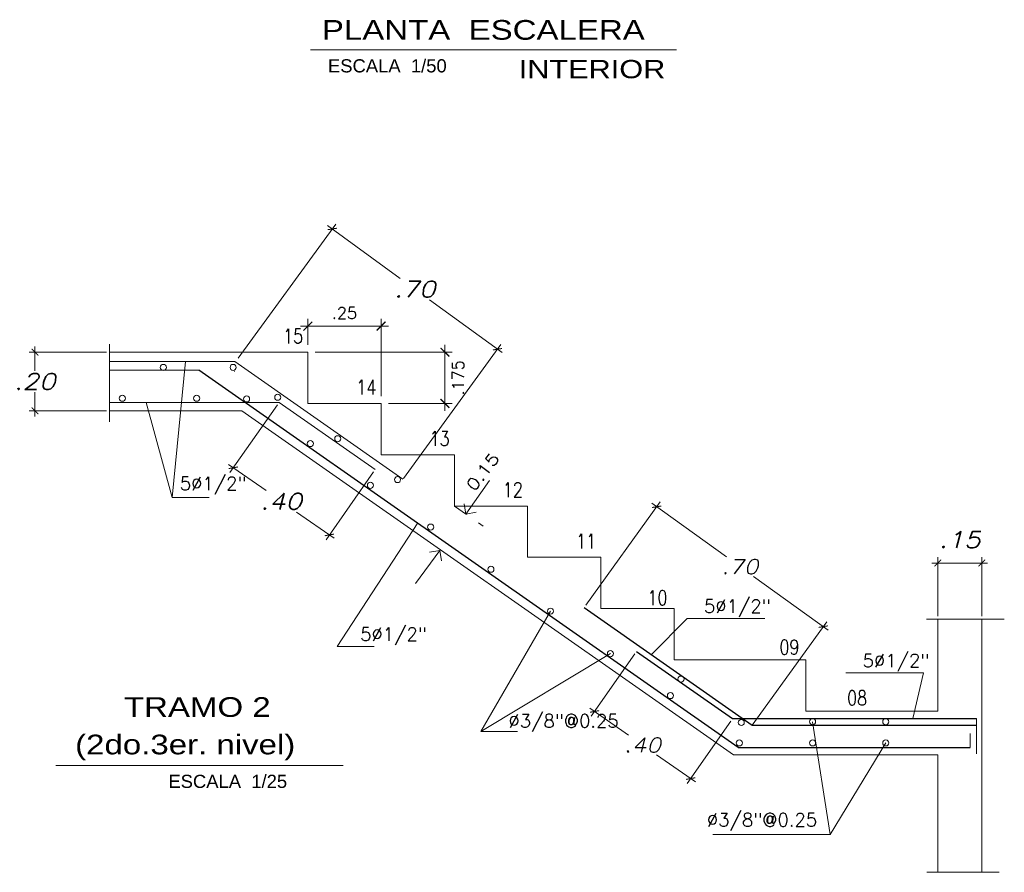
# Model space of a CAD drawing. Header units: metres. Extents: x -11 to 490, y -19 to 215.
# Tile 36 of 73: x 64.1 to 70.82, y 2.6 to 8.42. Entities that reach past the tile are written whole.
import ezdxf

# ---------------------------------------------------------------- set-up
doc = ezdxf.new("R2010")
doc.units = ezdxf.units.M
doc.linetypes.add('ACAD_ISO02W100', pattern=[15, 12, -3])
for name, color, linetype, lineweight in [('01', 8, 'Continuous', 9), ('03', 3, 'Continuous', 30), ('LAYER2', 1, 'Continuous', 20), ('Lpunt', 1, 'ACAD_ISO02W100', 9), ('MURO OK', 5, 'Continuous', 80), ('Pluma Nº 0.1', 1, 'Continuous', 9)]:
    doc.layers.add(name, color=color, linetype=linetype, lineweight=lineweight)
for name, color, linetype in [('LAYER3', 3, 'Continuous'), ('LAYER8', 21, 'Continuous'), ('Muros', 4, 'Continuous'), ('VIGAS', 2, 'Continuous')]:
    doc.layers.add(name, color=color, linetype=linetype)
doc.styles.add('AMBIENTES', font='swissel.ttf')
doc.styles.add('HELVL', font='helvl.shx')
doc.styles.add('INDICACIONES', font='romans.shx', dxfattribs={"width": 1.2, "oblique": 15})
doc.styles.add('ROMAN', font='romans__.ttf', dxfattribs={"width": 1.2})
doc.styles.add('ROMANS', font='romans')
doc.styles.add('STYLE5', font='romans.shx', dxfattribs={"width": 0.8})
doc.styles.add('TEXTO', font='romans.shx', dxfattribs={"height": 0.08})
doc.dimstyles.new('ALIG', dxfattribs={"dimtxt": 0.08, "dimasz": 0.12, "dimexe": 0.05, "dimexo": 0.1, "dimgap": 0.05, "dimtad": 2, "dimzin": 4, "dimdsep": 46, "dimtxsty": 'TEXTO', "dimblk1": 'DOTSMALL', "dimblk2": 'DOTSMALL', "dimsah": 1, "dimcen": 0.09, "dimclrd": 2, "dimclre": 2, "dimclrt": 3, "dimadec": 0, "dimazin": 0, "dimtfac": 1, "dimtix": 1, "dimtmove": 0, "dimatfit": 0, "dimldrblk": 'DOTSMALL', "dimfxl": 1, "dimtolj": 1, "dimtzin": 0, "dimarcsym": 0})
doc.dimstyles.new('PLANTA-25', dxfattribs={"dimtxt": 0.085, "dimasz": 0.045, "dimexe": 0.04, "dimexo": 0.02, "dimgap": 0.018, "dimtad": 1, "dimtih": 1, "dimtoh": 1, "dimlfac": 0.5, "dimzin": 4, "dimdsep": 46, "dimtxsty": 'INDICACIONES', "dimblk": 'ARCHTICK', "dimcen": 0, "dimdle": 0.04, "dimclrd": 1, "dimclre": 1, "dimclrt": 3, "dimadec": 0, "dimazin": 0, "dimtfac": 1, "dimtmove": 2, "dimatfit": 3, "dimfxl": 1, "dimtolj": 1, "dimtzin": 4, "dimlwd": 5, "dimlwe": 5, "dimarcsym": 0})

# ---------------------------------------------------------------- blocks, each defined once
blk = doc.blocks.new('_ARCHTICK')
at = {"color": 0, "linetype": 'ByBlock', "const_width": 0.15}
blk.add_lwpolyline([(-0.5, -0.5), (0.5, 0.5)], dxfattribs=at)
blk = doc.blocks.new('*D70')
at = {"color": 8, "linetype": 'Continuous', "lineweight": 5, "ltscale": 0.5, "transparency": 16777216}
for p, q in [((66.613, 6.3317, 0), (66.013, 6.3317, 0)), ((66.063, 6.2038, 0), (66.063, 6.3817, 0)), ((66.563, 5.8538, 0), (66.563, 6.3817, 0))]:
    blk.add_line(p, q, dxfattribs=at)
at = {"layer": 'Defpoints', "color": 0, "linetype": 'Continuous', "lineweight": 5, "ltscale": 0.5, "transparency": 16777216}
for p in [(66.063, 6.3317, 0), (66.063, 6.1538, 0), (66.563, 5.8038, 0)]:
    blk.add_point(p, dxfattribs=at)
at = {"color": 8, "linetype": 'Continuous', "lineweight": 5, "ltscale": 0.5, "transparency": 16777216, "xscale": 0.06, "yscale": 0.06, "zscale": 0.06, "rotation": 180}
blk.add_blockref('_ARCHTICK', (66.063, 6.3317, 0), dxfattribs=at)
at = {"color": 8, "linetype": 'Continuous', "lineweight": 5, "ltscale": 0.5, "transparency": 16777216, "xscale": 0.06, "yscale": 0.06, "zscale": 0.06}
blk.add_blockref('_ARCHTICK', (66.563, 6.3317, 0), dxfattribs=at)
at = {"color": 3, "linetype": 'Continuous', "ltscale": 0.5, "transparency": 16777216, "insert": (66.313, 6.4217, 0), "char_height": 0.08, "attachment_point": 5, "style": 'TEXTO'}
blk.add_mtext('\\A1;.25', dxfattribs=at)
blk = doc.blocks.new('_DOTSMALL')
at = {"color": 0, "linetype": 'ByBlock', "const_width": 0.5}
blk.add_lwpolyline([(-0.0625, 0, 1), (0.0625, 0, 1)], format="xyb", close=True, dxfattribs=at)
blk = doc.blocks.new('*D71')
at = {"color": 8, "linetype": 'Continuous', "lineweight": 5, "ltscale": 0.5, "transparency": 16777216}
for p, q in [((66.9989, 6.2038, 0), (66.9989, 5.7538, 0)), ((66.113, 6.1538, 0), (67.0489, 6.1538, 0)), ((66.613, 5.8038, 0), (67.0489, 5.8038, 0))]:
    blk.add_line(p, q, dxfattribs=at)
at = {"layer": 'Defpoints', "color": 0, "linetype": 'Continuous', "lineweight": 5, "ltscale": 0.5, "transparency": 16777216}
for p in [(66.063, 6.1538, 0), (66.563, 5.8038, 0), (66.9989, 5.8038, 0)]:
    blk.add_point(p, dxfattribs=at)
at = {"color": 8, "linetype": 'Continuous', "lineweight": 5, "ltscale": 0.5, "transparency": 16777216, "xscale": 0.06, "yscale": 0.06, "zscale": 0.06}
for p, rotation in [((66.9989, 6.1538, 0), 90), ((66.9989, 5.8038, 0), 270)]:
    blk.add_blockref('_ARCHTICK', p, dxfattribs=dict(at, rotation=rotation))
at = {"color": 3, "linetype": 'Continuous', "ltscale": 0.5, "transparency": 16777216, "insert": (67.0889, 5.9788, 0), "char_height": 0.08, "attachment_point": 5, "rotation": 90, "style": 'TEXTO'}
blk.add_mtext('\\A1;.175', dxfattribs=at)
blk = doc.blocks.new('*D72')
at = {"layer": 'Defpoints', "color": 0, "lineweight": 5, "ltscale": 0.25, "transparency": 16777216}
for p in [(67.3576, 6.1744, 0), (65.5753, 6.0964, 0), (66.7031, 5.2754, 0)]:
    blk.add_point(p, dxfattribs=at)
at = {"layer": 'Pluma Nº 0.1', "color": 1, "lineweight": 5, "ltscale": 0.25, "transparency": 16777216}
for p, q in [((65.5871, 6.1125, 0), (66.2534, 7.0278, 0)), ((66.1975, 7.019, 0), (66.6935, 6.6579, 0)), ((67.3899, 6.1509, 0), (66.894, 6.5119, 0)), ((66.7149, 5.2915, 0), (67.3811, 6.2068, 0))]:
    blk.add_line(p, q, dxfattribs=at)
at = {"layer": 'Pluma Nº 0.1', "color": 1, "lineweight": 5, "ltscale": 0.25, "transparency": 16777216, "xscale": 0.045, "yscale": 0.045, "zscale": 0.045}
for p, rotation in [((66.2299, 6.9954, 0), 143.9455580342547), ((67.3576, 6.1744, 0), 323.9455580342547)]:
    blk.add_blockref('_ARCHTICK', p, dxfattribs=dict(at, rotation=rotation))
at = {"layer": 'Pluma Nº 0.1', "color": 3, "ltscale": 0.25, "transparency": 16777216, "insert": (66.7937, 6.5849, 0), "char_height": 0.11, "attachment_point": 5, "style": 'INDICACIONES'}
blk.add_mtext('\\A1;.70', dxfattribs=at)
blk = doc.blocks.new('*D73')
at = {"layer": 'Defpoints', "color": 0, "lineweight": 5, "ltscale": 0.25, "transparency": 16777216}
for p in [(67.9486, 4.4099, 0), (69.5812, 4.2802, 0), (69.0852, 3.5914, 0)]:
    blk.add_point(p, dxfattribs=at)
at = {"layer": 'Pluma Nº 0.1', "color": 1, "lineweight": 5, "ltscale": 0.25, "transparency": 16777216}
for p, q in [((67.9603, 4.4261, 0), (68.468, 5.1312, 0)), ((68.4122, 5.1221, 0), (68.9199, 4.7565, 0)), ((69.6137, 4.2569, 0), (69.106, 4.6225, 0)), ((69.0969, 3.6076, 0), (69.6046, 4.3127, 0))]:
    blk.add_line(p, q, dxfattribs=at)
at = {"layer": 'Pluma Nº 0.1', "color": 1, "lineweight": 5, "ltscale": 0.25, "transparency": 16777216, "xscale": 0.045, "yscale": 0.045, "zscale": 0.045}
for p, rotation in [((68.4447, 5.0987, 0), 144.2419181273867), ((69.5812, 4.2802, 0), 324.2419181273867)]:
    blk.add_blockref('_ARCHTICK', p, dxfattribs=dict(at, rotation=rotation))
at = {"layer": 'Pluma Nº 0.1', "color": 3, "ltscale": 0.25, "transparency": 16777216, "insert": (69.013, 4.6895, 0), "char_height": 0.098, "attachment_point": 5, "style": 'INDICACIONES'}
blk.add_mtext('\\A1;.70', dxfattribs=at)
blk = doc.blocks.new('*D114')
at = {"layer": 'Defpoints', "color": 0, "lineweight": 5, "ltscale": 0.25, "transparency": 16777216}
for p in [(70.3636, 4.7146, 0), (70.3636, 4.3314, 0), (70.6636, 4.3314, 0)]:
    blk.add_point(p, dxfattribs=at)
at = {"layer": 'Pluma Nº 0.1', "color": 1, "lineweight": 5, "ltscale": 0.25, "transparency": 16777216}
for p, q in [((70.7036, 4.7146, 0), (70.3236, 4.7146, 0)), ((70.3636, 4.3514, 0), (70.3636, 4.7546, 0)), ((70.6636, 4.3514, 0), (70.6636, 4.7546, 0))]:
    blk.add_line(p, q, dxfattribs=at)
at = {"layer": 'Pluma Nº 0.1', "color": 1, "lineweight": 5, "ltscale": 0.25, "transparency": 16777216, "xscale": 0.045, "yscale": 0.045, "zscale": 0.045, "rotation": 180}
blk.add_blockref('_ARCHTICK', (70.3636, 4.7146, 0), dxfattribs=at)
at = {"layer": 'Pluma Nº 0.1', "color": 1, "lineweight": 5, "ltscale": 0.25, "transparency": 16777216, "xscale": 0.045, "yscale": 0.045, "zscale": 0.045}
blk.add_blockref('_ARCHTICK', (70.6636, 4.7146, 0), dxfattribs=at)
at = {"layer": 'Pluma Nº 0.1', "color": 3, "ltscale": 0.25, "transparency": 16777216, "insert": (70.5136, 4.8736, 0), "char_height": 0.11, "attachment_point": 5, "style": 'INDICACIONES'}
blk.add_mtext('\\A1;.15', dxfattribs=at)
blk = doc.blocks.new('*D115')
at = {"layer": 'Defpoints', "color": 0, "lineweight": 5, "ltscale": 0.25, "transparency": 16777216}
for p in [(65.8668, 5.8113, 0), (66.5222, 5.3525, 0), (66.2098, 4.9062, 0)]:
    blk.add_point(p, dxfattribs=at)
at = {"layer": 'Pluma Nº 0.1', "color": 1, "lineweight": 5, "ltscale": 0.25, "transparency": 16777216}
for p, q in [((65.8554, 5.7949, 0), (65.5315, 5.3322, 0)), ((65.5216, 5.3879, 0), (65.7778, 5.2086, 0)), ((66.5107, 5.3361, 0), (66.1869, 4.8734, 0)), ((66.2426, 4.8833, 0), (65.9864, 5.0626, 0))]:
    blk.add_line(p, q, dxfattribs=at)
at = {"layer": 'Pluma Nº 0.1', "color": 1, "lineweight": 5, "ltscale": 0.25, "transparency": 16777216, "xscale": 0.045, "yscale": 0.045, "zscale": 0.045}
for p, rotation in [((65.5544, 5.365, 0), 145.007979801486), ((66.2098, 4.9062, 0), 325.007979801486)]:
    blk.add_blockref('_ARCHTICK', p, dxfattribs=dict(at, rotation=rotation))
at = {"layer": 'Pluma Nº 0.1', "color": 3, "ltscale": 0.25, "transparency": 16777216, "insert": (65.8821, 5.1356, 0), "char_height": 0.11, "attachment_point": 5, "style": 'INDICACIONES'}
blk.add_mtext('\\A1;.40', dxfattribs=at)
blk = doc.blocks.new('*D116')
at = {"layer": 'Defpoints', "color": 0, "lineweight": 5, "ltscale": 0.25, "transparency": 16777216}
for p in [(68.3062, 4.1104, 0), (68.962, 3.6522, 0), (68.676, 3.2428, 0)]:
    blk.add_point(p, dxfattribs=at)
at = {"layer": 'Pluma Nº 0.1', "color": 1, "lineweight": 5, "ltscale": 0.25, "transparency": 16777216}
for p, q in [((68.2947, 4.094, 0), (67.9972, 3.6682, 0)), ((67.9873, 3.7239, 0), (68.2522, 3.5389, 0)), ((68.9506, 3.6358, 0), (68.6531, 3.21, 0)), ((68.7088, 3.2198, 0), (68.444, 3.4049, 0))]:
    blk.add_line(p, q, dxfattribs=at)
at = {"layer": 'Pluma Nº 0.1', "color": 1, "lineweight": 5, "ltscale": 0.25, "transparency": 16777216, "xscale": 0.045, "yscale": 0.045, "zscale": 0.045}
for p, rotation in [((68.0201, 3.701, 0), 145.0600953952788), ((68.676, 3.2428, 0), 325.0600953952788)]:
    blk.add_blockref('_ARCHTICK', p, dxfattribs=dict(at, rotation=rotation))
at = {"layer": 'Pluma Nº 0.1', "color": 3, "ltscale": 0.25, "transparency": 16777216, "insert": (68.3481, 3.4719, 0), "char_height": 0.098, "attachment_point": 5, "style": 'INDICACIONES'}
blk.add_mtext('\\A1;.40', dxfattribs=at)
blk = doc.blocks.new('*D117')
at = {"layer": 'Defpoints', "color": 0, "lineweight": 5, "ltscale": 0.25, "transparency": 16777216}
for p in [(64.7085, 6.1538, 0), (64.2001, 5.7538, 0), (64.7085, 5.7538, 0)]:
    blk.add_point(p, dxfattribs=at)
at = {"layer": 'Pluma Nº 0.1', "color": 1, "lineweight": 5, "ltscale": 0.25, "transparency": 16777216}
for p, q in [((64.2001, 6.1938, 0), (64.2001, 6.0268, 0)), ((64.6885, 6.1538, 0), (64.1601, 6.1538, 0)), ((64.2001, 5.7138, 0), (64.2001, 5.8808, 0)), ((64.6885, 5.7538, 0), (64.1601, 5.7538, 0))]:
    blk.add_line(p, q, dxfattribs=at)
at = {"layer": 'Pluma Nº 0.1', "color": 1, "lineweight": 5, "ltscale": 0.25, "transparency": 16777216, "xscale": 0.045, "yscale": 0.045, "zscale": 0.045}
for p, rotation in [((64.2001, 6.1538, 0), 90), ((64.2001, 5.7538, 0), 270)]:
    blk.add_blockref('_ARCHTICK', p, dxfattribs=dict(at, rotation=rotation))
at = {"layer": 'Pluma Nº 0.1', "color": 3, "ltscale": 0.25, "transparency": 16777216, "insert": (64.2001, 5.9538, 0), "char_height": 0.11, "attachment_point": 5, "style": 'INDICACIONES'}
blk.add_mtext('\\A1;.20', dxfattribs=at)

msp = doc.modelspace()

# ---------------------------------------------------------------- linework, layer by layer
at = {"color": 3, "linetype": 'Continuous', "lineweight": 5}
for p, q in [((66.063, 6.1538, 0), (64.7085, 6.1538, 0)), ((66.063, 5.8038, 0), (66.063, 6.1538, 0)), ((66.563, 5.8038, 0), (66.063, 5.8038, 0)), ((66.563, 5.4538, 0), (66.563, 5.8038, 0)), ((65.6113, 5.7538, 0), (64.7085, 5.7538, 0)), ((68.9684, 3.4038, 0), (65.6113, 5.7538, 0)), ((67.063, 5.4538, 0), (66.563, 5.4538, 0)), ((67.063, 5.1038, 0), (67.063, 5.4538, 0)), ((67.563, 5.1038, 0), (67.063, 5.1038, 0)), ((67.563, 4.7538, 0), (67.563, 5.1038, 0)), ((68.063, 4.7538, 0), (67.563, 4.7538, 0)), ((68.063, 4.4038, 0), (68.063, 4.7538, 0)), ((68.563, 4.4038, 0), (68.063, 4.4038, 0)), ((68.563, 4.0538, 0), (68.563, 4.4038, 0)), ((70.3636, 4.3314, 0), (70.3636, 3.7038, 0)), ((70.6636, 4.3314, 0), (70.6636, 2.6027, 0)), ((69.063, 4.0538, 0), (68.563, 4.0538, 0)), ((68.563, 4.0538, 0), (69.4633, 4.0538, 0)), ((69.4633, 4.0538, 0), (69.4633, 3.7038, 0)), ((69.4633, 3.7038, 0), (70.3636, 3.7038, 0)), ((69.4633, 3.7038, 0), (70.3636, 3.7038, 0)), ((68.9684, 3.4038, 0), (70.3636, 3.4038, 0)), ((70.3636, 3.4038, 0), (70.3636, 2.6027, 0))]:
    msp.add_line(p, q, dxfattribs=at)
at = {"color": 4, "linetype": 'Continuous', "lineweight": 5}
for p, q in [((65.564, 6.0893, 0), (64.7085, 6.0893, 0)), ((65.564, 6.0893, 0), (66.711, 5.2864, 0)), ((65.3195, 6.0313, 0), (64.7085, 6.0313, 0)), ((65.564, 6.022, 0), (65.563, 6.022, 0)), ((65.8668, 5.8113, 0), (64.7085, 5.8113, 0)), ((65.8668, 5.8113, 0), (66.5222, 5.3525, 0)), ((70.6265, 3.6522, 0), (70.6265, 3.4128, 0)), ((70.5845, 3.5497, 0), (70.5845, 3.4539, 0))]:
    msp.add_line(p, q, dxfattribs=at)
at = {"color": 4, "linetype": 'Continuous', "lineweight": 25}
for p, q in [((69.0015, 3.4539, 0), (65.3195, 6.0313, 0)), ((67.9486, 4.4099, 0), (69.0967, 3.6078, 0)), ((68.3062, 4.1104, 0), (68.962, 3.6522, 0)), ((68.962, 3.6522, 0), (70.6265, 3.6522, 0)), ((69.0967, 3.6078, 0), (70.6265, 3.6078, 0)), ((69.0015, 3.4539, 0), (70.5845, 3.4539, 0))]:
    msp.add_line(p, q, dxfattribs=at)
at = {"color": 3, "linetype": 'Continuous', "lineweight": 5}
for centre in [(65.0763, 6.0497, 0), (65.5531, 6.0497, 0), (64.797, 5.8397, 0), (65.3041, 5.8397, 0), (65.6448, 5.8352, 0), (65.8574, 5.8464, 0), (66.267, 5.5629, 0), (66.0803, 5.5299, 0), (66.4901, 5.2453, 0), (66.675, 5.2844, 0), (66.9012, 4.9596, 0), (67.3126, 4.6722, 0), (67.7194, 4.3858, 0), (68.1285, 4.096, 0), (68.6103, 3.9217, 0), (68.5384, 3.8096, 0), (69.0212, 3.6256, 0), (69.5083, 3.6312, 0), (70.0083, 3.6312, 0), (69.0082, 3.4864, 0), (69.5083, 3.4864, 0), (70.0083, 3.4864, 0)]:
    msp.add_circle(centre, 0.0209, dxfattribs=at)
at = {"layer": '01', "color": 251, "linetype": 'Continuous', "lineweight": 5, "ltscale": 2}
for p, q in [((65.1363, 5.1615, 0), (65.2286, 6.0893, 0)), ((68.6518, 4.3362, 0), (68.4079, 4.089, 0)), ((69.1834, 4.3362, 0), (68.6518, 4.3362, 0)), ((67.2428, 3.5639, 0), (68.1285, 4.096, 0)), ((70.2665, 3.9639, 0), (69.7348, 3.9639, 0)), ((70.2665, 3.9639, 0), (70.1929, 3.6522, 0)), ((69.5083, 3.6312, 0), (69.6275, 2.8612, 0)), ((69.6275, 2.8612, 0), (70.0083, 3.4864, 0)), ((68.8268, 2.8612, 0), (69.6275, 2.8612, 0))]:
    msp.add_line(p, q, dxfattribs=at)
at = {"layer": '01', "color": 251, "linetype": 'Continuous', "lineweight": 5, "ltscale": 2, "elevation": 0}
for points in [[(64.9582, 5.8113), (65.1363, 5.1615), (65.3887, 5.1615)], [(66.8132, 4.9887), (66.2625, 4.1443), (66.5149, 4.1443)], [(67.7194, 4.3858), (67.2428, 3.5639), (67.4952, 3.5639)]]:
    msp.add_lwpolyline(points, dxfattribs=at)
at = {"layer": 'LAYER2', "ltscale": 2}
for p, q in [((67.302, 5.2785, 0), (67.1413, 5.049, 0)), ((66.7984, 4.5738, 0), (66.9635, 4.8001, 0))]:
    msp.add_line(p, q, dxfattribs=at)
at = {"layer": 'LAYER2', "ltscale": 2, "elevation": 0}
for points in [[(67.129, 5.1186), (67.1413, 5.049), (67.2109, 5.0613)], [(66.8936, 4.7892), (66.9635, 4.8001), (66.9744, 4.7303)]]:
    msp.add_lwpolyline(points, dxfattribs=at)
at = {"layer": 'Lpunt', "ltscale": 0.007}
msp.add_line((67.063, 5.1038, 0), (67.2601, 4.9658, 0), dxfattribs=at)
at = {"layer": 'MURO OK', "color": 1, "linetype": 'Continuous', "lineweight": 5}
for p, q in [((64.7085, 6.2097, 0), (64.7085, 5.6794, 0)), ((70.8172, 4.3314, 0), (70.2858, 4.3314, 0)), ((70.7831, 2.6027, 0), (70.2884, 2.6027, 0))]:
    msp.add_line(p, q, dxfattribs=at)
at = {"layer": 'VIGAS', "color": 152, "linetype": 'Continuous', "lineweight": 5}
for p, q in [((66.0814, 8.2188), (68.5784, 8.2188)), ((64.3424, 3.3328, 0), (66.3035, 3.3328, 0))]:
    msp.add_line(p, q, dxfattribs=at)

# ---------------------------------------------------------------- texts
at = {"layer": '03', "color": 2, "lineweight": 30, "char_height": 0.1, "attachment_point": 5, "style": 'STYLE5'}
for s, insert in [('15', (65.9621, 6.2644, 0)), ('14', (66.4621, 5.9144, 0)), ('13', (66.9621, 5.5644, 0)), ('12', (67.4621, 5.2144, 0)), ('11', (67.9621, 4.8644, 0)), ('10', (68.4491, 4.4774, 0)), ('09', (69.3506, 4.14, 0)), ('08', (69.8121, 3.7931, 0))]:
    msp.add_mtext(s, dxfattribs=dict(at, insert=insert))
at = {"layer": 'LAYER3', "color": 3, "linetype": 'ByBlock', "insert": (67.257, 5.3375, 0), "char_height": 0.08, "attachment_point": 5, "rotation": 52.67247, "style": 'ROMAN'}
msp.add_mtext('0.15', dxfattribs=at)
at = {"layer": 'LAYER3', "color": 3, "linetype": 'ByBlock', "char_height": 0.09, "attachment_point": 5, "style": 'ROMANS'}
for s, insert in [('5Ø1/2" ', (65.4165, 5.2427, 0)), ('5Ø1/2" ', (68.9952, 4.4055, 0)), ('5Ø1/2" ', (66.6478, 4.2141, 0)), ('5Ø1/2" ', (70.0782, 4.0332, 0)), ('Ø3/8"@0.25', (67.8084, 3.6214, 0)), ('Ø3/8"@0.25', (69.1633, 2.9465, 0))]:
    msp.add_mtext(s, dxfattribs=dict(at, insert=insert))
at = {"layer": 'LAYER8', "color": 7, "style": 'AMBIENTES', "width": 1.2}
for s, height, p in [('PLANTA  ESCALERA', 0.134432, (66.1588, 8.2874)), ('INTERIOR', 0.125, (67.5022, 8.0244)), ('TRAMO 2', 0.13443, (64.8077, 3.664, 0)), ('(2do.3er. nivel)', 0.134432, (64.4743, 3.4082, 0))]:
    msp.add_text(s, height=height, dxfattribs=at).set_placement(p)
at = {"layer": 'Muros', "color": 2, "lineweight": 20, "style": 'HELVL'}
for s, p in [('ESCALA  1/50', (66.2003, 8.0642)), ('ESCALA  1/25', (65.111, 3.1787, 0))]:
    msp.add_text(s, height=0.09, dxfattribs=at).set_placement(p)

# ---------------------------------------------------------------- dimensions: what is measured, and where the dimension line sits
at = {"linetype": 'Continuous', "ltscale": 0.5}
dim = msp.add_linear_dim(base=(66.063, 6.3317, 0), p1=(66.563, 5.8038, 0), p2=(66.063, 6.1538, 0), angle=180, dimstyle='ALIG', override={"dimtxt": 0.09, "dimasz": 0.06, "dimexo": 0.05, "dimlfac": 0.5, "dimblk1": 'ARCHTICK', "dimblk2": 'ARCHTICK', "dimdle": 0.05, "dimclrd": 8, "dimclre": 8, "dimlwd": 5, "dimlwe": 5}, dxfattribs=at)
dim.commit()
dim.dimension.update_dxf_attribs({"geometry": '*D70', "text_midpoint": (66.313, 6.4217, 0)})
dim = msp.add_linear_dim(base=(66.9989, 5.8038, 0), p1=(66.063, 6.1538, 0), p2=(66.563, 5.8038, 0), angle=90, text='.175', dimstyle='ALIG', override={"dimtxt": 0.09, "dimasz": 0.06, "dimexo": 0.05, "dimlfac": 0.5, "dimblk1": 'ARCHTICK', "dimblk2": 'ARCHTICK', "dimdle": 0.05, "dimclrd": 8, "dimclre": 8, "dimlwd": 5, "dimlwe": 5}, dxfattribs=at)
dim.commit()
dim.dimension.update_dxf_attribs({"geometry": '*D71', "text_midpoint": (66.9989, 5.9788, 0), "dimtype": 160})
at = {"layer": 'Pluma Nº 0.1', "ltscale": 0.25}
for p1, p2, distance, override, picture, middle in [((65.5753, 6.0964, 0), (66.7031, 5.2754, 0), 1.1121, {"dimtxt": 0.11}, '*D72', (66.7937, 6.5849, 0)), ((65.8668, 5.8113, 0), (66.5222, 5.3525, 0), -0.5448, {"dimtxt": 0.11}, '*D115', (65.8821, 5.1356, 0)), ((67.9486, 4.4099, 0), (69.0852, 3.5914, 0), 0.8489, {"dimtxt": 0.098}, '*D73', (69.013, 4.6895, 0)), ((68.3062, 4.1104, 0), (68.962, 3.6522, 0), -0.4994, {"dimtxt": 0.098}, '*D116', (68.3481, 3.4719, 0))]:
    dim = msp.add_aligned_dim(p1=p1, p2=p2, distance=distance, dimstyle='PLANTA-25', override=override, dxfattribs=at)
    dim.commit()
    dim.dimension.update_dxf_attribs({"geometry": picture, "text_midpoint": middle})
dim = msp.add_linear_dim(base=(64.2001, 5.7538, 0), p1=(64.7085, 6.1538, 0), p2=(64.7085, 5.7538, 0), angle=90, dimstyle='PLANTA-25', override={"dimtxt": 0.11}, dxfattribs=at)
dim.commit()
dim.dimension.update_dxf_attribs({"geometry": '*D117', "text_midpoint": (64.2001, 5.9538, 0)})
dim = msp.add_linear_dim(base=(70.3636, 4.7146, 0), p1=(70.6636, 4.3314, 0), p2=(70.3636, 4.3314, 0), dimstyle='PLANTA-25', override={"dimtxt": 0.11}, dxfattribs=at)
dim.commit()
dim.dimension.update_dxf_attribs({"geometry": '*D114', "text_midpoint": (70.5136, 4.8736, 0)})

doc.saveas('drawing.dxf')
